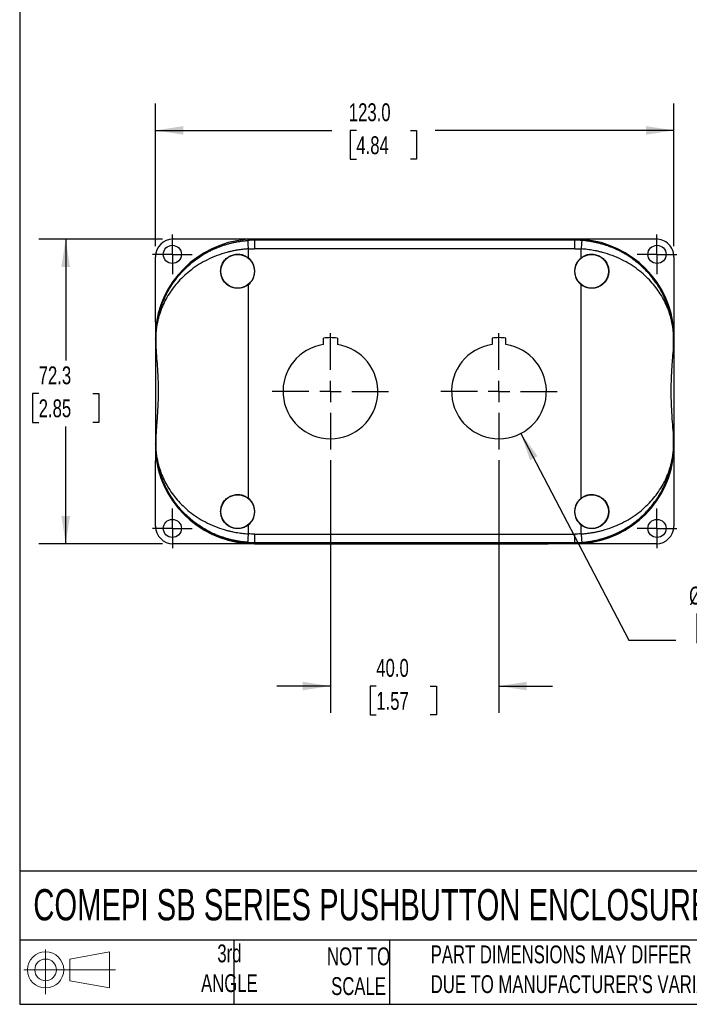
# Model space of a CAD drawing. Header units: millimetres. Extents: x 13 to 546, y 13 to 419.
# Tile 1 of 5: x 13 to 172, y 13 to 246. Entities that reach past the tile are written whole.
import ezdxf

# ---------------------------------------------------------------- set-up
doc = ezdxf.new("R2010")
doc.units = ezdxf.units.MM
doc.header["$LTSCALE"] = 2
doc.linetypes.add('SLD-Center', pattern=[19.05, 15.24, -1.27, 1.27, -1.27])
doc.linetypes.add('SLD-Solid', pattern=[0])
doc.layers.add('CENTER', color=40, linetype='SLD-Center')
doc.layers.add('SLD-DEFPOINTS', color=7, linetype='Continuous')
doc.layers.add('DIMENSIONS', color=140, linetype='SLD-Solid', lineweight=25)
doc.layers.add('TEXT', color=140, linetype='SLD-Solid', lineweight=25)
doc.styles.add('SLDTEXTSTYLE0', font='TXT', dxfattribs={"width": 0.7})
doc.dimstyles.new('SLDDIMSTYLE0', dxfattribs={"dimtxt": 4.316016, "dimasz": 6.604, "dimexe": 0, "dimexo": 0.0625, "dimgap": 1.079004, "dimtad": 0, "dimtih": 1, "dimtoh": 1, "dimrnd": 1e-09, "dimzin": 12, "dimdsep": 46, "dimtxsty": 'SLDTEXTSTYLE0', "dimsah": 1, "dimcen": 0.09, "dimadec": 0, "dimazin": 3, "dimtfac": 1, "dimtofl": 0, "dimtmove": 0, "dimatfit": 3, "dimfxl": 0, "dimfrac": 2, "dimtolj": 1, "dimtzin": 12, "dimarcsym": 0})
doc.dimstyles.new('SLDDIMSTYLE1', dxfattribs={"dimtxt": 4.316016, "dimasz": 6.604, "dimexe": 0, "dimexo": 0.0625, "dimgap": 1.079004, "dimtad": 0, "dimtih": 1, "dimtoh": 1, "dimrnd": 1e-09, "dimzin": 4, "dimdsep": 46, "dimtxsty": 'SLDTEXTSTYLE0', "dimsah": 1, "dimcen": 0.09, "dimadec": 0, "dimazin": 1, "dimtfac": 1, "dimtofl": 0, "dimtmove": 0, "dimatfit": 3, "dimfxl": 0, "dimfrac": 2, "dimtolj": 1, "dimtzin": 12, "dimarcsym": 0})
doc.dimstyles.new('SLDDIMSTYLE2', dxfattribs={"dimtxt": 4.316016, "dimasz": 6.604, "dimexe": 0, "dimexo": 0.0625, "dimgap": 1.079004, "dimtad": 0, "dimtih": 1, "dimtoh": 1, "dimrnd": 1e-09, "dimzin": 4, "dimdsep": 46, "dimtxsty": 'SLDTEXTSTYLE0', "dimsah": 1, "dimcen": 0.09, "dimadec": 0, "dimazin": 1, "dimtfac": 1, "dimtmove": 0, "dimatfit": 0, "dimfxl": 0, "dimfrac": 2, "dimtolj": 1, "dimtzin": 12, "dimarcsym": 0})
doc.dimstyles.new('SLDDIMSTYLE3', dxfattribs={"dimtxt": 4.316016, "dimasz": 6.604, "dimexe": 0, "dimexo": 0.0625, "dimgap": 1.079004, "dimtad": 0, "dimtih": 1, "dimtoh": 1, "dimrnd": 1e-09, "dimzin": 12, "dimdsep": 46, "dimtxsty": 'SLDTEXTSTYLE0', "dimsah": 1, "dimcen": 0, "dimadec": 0, "dimazin": 3, "dimtfac": 1, "dimtofl": 0, "dimtmove": 0, "dimatfit": 3, "dimfxl": 0, "dimfrac": 2, "dimtolj": 1, "dimtzin": 12, "dimarcsym": 0})

# ---------------------------------------------------------------- blocks, each defined once
blk = doc.blocks.new('Block11')
at = {"color": 7, "linetype": 'SLD-Solid', "lineweight": 18}
for p, q in [((5.18, 10.62), (5.18, 0)), ((10.96, 8.33), (20.35, 10.06)), ((20.35, 10.06), (20.35, 1.46)), ((10.96, 3.19), (10.96, 8.33)), ((0, 5.76), (21.75, 5.76)), ((10.96, 3.19), (20.35, 1.46))]:
    blk.add_line(p, q, dxfattribs=at)
for radius in [4.3, 2.57]:
    blk.add_circle((5.18, 5.76), radius, dxfattribs=at)
blk = doc.blocks.new('Block12')
at = {"layer": 'SLD-DEFPOINTS'}
blk.add_blockref('Block11', (0, 0), dxfattribs=at)
blk = doc.blocks.new('_D')
at = {"layer": 'DIMENSIONS'}
for p, q in [((46.59, 194.21), (17.27, 194.21)), ((23.62, 194.21), (23.62, 165.4)), ((17.21, 157.57), (15.76, 157.57)), ((15.76, 157.57), (15.76, 150.71)), ((30.03, 157.57), (31.48, 157.57)), ((31.48, 157.57), (31.48, 150.71)), ((15.76, 150.71), (17.21, 150.71)), ((23.62, 121.92), (23.62, 149.74)), ((31.48, 150.71), (30.03, 150.71)), ((46.59, 121.92), (17.27, 121.92))]:
    blk.add_line(p, q, dxfattribs=at)
for points in [[(23.62, 194.21), (22.6, 187.61), (24.64, 187.61)], [(23.62, 121.92), (24.64, 128.52), (22.6, 128.52)]]:
    blk.add_solid(points, dxfattribs=at)
at = {"layer": 'DIMENSIONS', "char_height": 4.233, "attachment_point": 1, "style": 'SLDTEXTSTYLE0'}
for s, insert in [('72.3', (17.21, 163.99)), ('2.85', (17.21, 156.17))]:
    blk.add_mtext(s, dxfattribs=dict(at, insert=insert))
blk = doc.blocks.new('_D_1')
at = {"layer": 'DIMENSIONS'}
for p, q in [((44.93, 192.55), (44.93, 226.32)), ((167.93, 192.55), (167.93, 226.32)), ((44.93, 219.97), (86.75, 219.97)), ((92.59, 219.97), (91.14, 219.97)), ((91.14, 219.97), (91.14, 213.11)), ((105.42, 219.97), (106.87, 219.97)), ((106.87, 219.97), (106.87, 213.11)), ((167.93, 219.97), (111.27, 219.97)), ((91.14, 213.11), (92.59, 213.11)), ((106.87, 213.11), (105.42, 213.11))]:
    blk.add_line(p, q, dxfattribs=at)
for points in [[(44.93, 219.97), (51.54, 218.95), (51.54, 220.99)], [(167.93, 219.97), (161.33, 220.99), (161.33, 218.95)]]:
    blk.add_solid(points, dxfattribs=at)
at = {"layer": 'DIMENSIONS', "char_height": 4.233, "attachment_point": 1, "style": 'SLDTEXTSTYLE0'}
for s, insert in [('123.0', (90.8, 226.39)), ('4.84', (92.59, 218.57))]:
    blk.add_mtext(s, dxfattribs=dict(at, insert=insert))
blk = doc.blocks.new('_D_2')
at = {"layer": 'DIMENSIONS'}
for p, q in [((86.43, 141.74), (86.43, 81.83)), ((126.43, 141.74), (126.43, 81.83)), ((86.43, 88.18), (73.73, 88.18)), ((97.32, 88.18), (95.87, 88.18)), ((95.87, 88.18), (95.87, 81.32)), ((110.14, 88.18), (111.59, 88.18)), ((111.59, 88.18), (111.59, 81.32)), ((126.43, 88.18), (139.13, 88.18)), ((95.87, 81.32), (97.32, 81.32)), ((111.59, 81.32), (110.14, 81.32))]:
    blk.add_line(p, q, dxfattribs=at)
for points in [[(86.43, 88.18), (79.83, 89.2), (79.83, 87.17)], [(126.43, 88.18), (133.04, 87.17), (133.04, 89.2)]]:
    blk.add_solid(points, dxfattribs=at)
at = {"layer": 'DIMENSIONS', "char_height": 4.233, "attachment_point": 1, "style": 'SLDTEXTSTYLE0'}
for s, insert in [('40.0', (97.32, 94.61)), ('1.57', (97.32, 86.78))]:
    blk.add_mtext(s, dxfattribs=dict(at, insert=insert))
blk = doc.blocks.new('_D_3')
at = {"layer": 'DIMENSIONS'}
for p, q in [((131.64, 148.1), (157.26, 99.07)), ((174.81, 105.33), (173.36, 105.33)), ((173.36, 105.33), (173.36, 98.47)), ((187.63, 105.33), (189.08, 105.33)), ((189.08, 105.33), (189.08, 98.47)), ((157.26, 99.07), (168.37, 99.07)), ((173.36, 98.47), (174.81, 98.47)), ((189.08, 98.47), (187.63, 98.47))]:
    blk.add_line(p, q, dxfattribs=at)
blk.add_solid([(131.64, 148.1), (133.8, 141.77), (135.6, 142.71)], dxfattribs=at)
at = {"layer": 'DIMENSIONS', "char_height": 4.233, "attachment_point": 1, "style": 'SLDTEXTSTYLE0'}
for s, insert in [('%%c', (171.55, 111.76)), ('22.5', (178.07, 111.76)), ('0.89', (174.81, 103.93)), ('X2', (177.49, 96.1))]:
    blk.add_mtext(s, dxfattribs=dict(at, insert=insert))
blk = doc.blocks.new('SW_CENTERMARKSYMBOL_0')
at = {"layer": 'CENTER', "color": 0}
for p, q in [((0, 2.54), (0, 4.69)), ((0, 0), (0, 2.54)), ((-2.54, 0), (-4.69, 0)), ((0, 0), (-2.54, 0)), ((0, 0), (0, -2.54)), ((0, 0), (2.54, 0)), ((2.54, 0), (4.69, 0)), ((0, -2.54), (0, -4.69))]:
    blk.add_line(p, q, dxfattribs=at)
blk = doc.blocks.new('SW_CENTERMARKSYMBOL_1')
at = {"layer": 'CENTER', "color": 0}
for p, q in [((0, 2.54), (0, 4.69)), ((0, 0), (0, 2.54)), ((-2.54, 0), (-4.69, 0)), ((0, 0), (-2.54, 0)), ((0, 0), (0, -2.54)), ((0, 0), (2.54, 0)), ((2.54, 0), (4.69, 0)), ((0, -2.54), (0, -4.69))]:
    blk.add_line(p, q, dxfattribs=at)
blk = doc.blocks.new('SW_CENTERMARKSYMBOL_2')
at = {"layer": 'CENTER', "color": 0}
for p, q in [((0, 2.54), (0, 4.69)), ((0, 0), (0, 2.54)), ((-2.54, 0), (-4.69, 0)), ((0, 0), (-2.54, 0)), ((0, 0), (0, -2.54)), ((0, 0), (2.54, 0)), ((2.54, 0), (4.69, 0)), ((0, -2.54), (0, -4.69))]:
    blk.add_line(p, q, dxfattribs=at)
blk = doc.blocks.new('SW_CENTERMARKSYMBOL_3')
at = {"layer": 'CENTER', "color": 0}
for p, q in [((0, 2.54), (0, 4.69)), ((0, 0), (0, 2.54)), ((-2.54, 0), (-4.69, 0)), ((0, 0), (-2.54, 0)), ((0, 0), (0, -2.54)), ((0, 0), (2.54, 0)), ((2.54, 0), (4.69, 0)), ((0, -2.54), (0, -4.69))]:
    blk.add_line(p, q, dxfattribs=at)
blk = doc.blocks.new('SW_CENTERMARKSYMBOL_4')
at = {"layer": 'CENTER', "color": 0}
for p, q in [((0, 5.08), (0, 13.79)), ((0, 0), (0, 2.54)), ((-5.08, 0), (-13.79, 0)), ((0, 0), (-2.54, 0)), ((0, 0), (0, -2.54)), ((0, 0), (2.54, 0)), ((5.08, 0), (13.79, 0)), ((0, -5.08), (0, -13.79))]:
    blk.add_line(p, q, dxfattribs=at)
blk = doc.blocks.new('SW_CENTERMARKSYMBOL_5')
at = {"layer": 'CENTER', "color": 0}
for p, q in [((0, 5.08), (0, 13.79)), ((0, 0), (0, 2.54)), ((-5.08, 0), (-13.79, 0)), ((0, 0), (-2.54, 0)), ((0, 0), (0, -2.54)), ((0, 0), (2.54, 0)), ((5.08, 0), (13.79, 0)), ((0, -5.08), (0, -13.79))]:
    blk.add_line(p, q, dxfattribs=at)

msp = doc.modelspace()

# ---------------------------------------------------------------- linework, layer by layer
for p, q in [((49.133, 194.213), (75.433, 194.213)), ((74.78, 194.185), (68.433, 194.185)), ((68.433, 194.065), (68.433, 193.915)), ((68.433, 193.915), (68.433, 191.915)), ((144.433, 193.915), (68.433, 193.915)), ((74.78, 194.065), (74.78, 194.185)), ((75.148, 194.063), (75.148, 194.185)), ((75.433, 194.213), (75.433, 194.21)), ((75.433, 194.21), (137.433, 194.21)), ((117.299, 194.185), (95.567, 194.185)), ((95.797, 193.979), (117.069, 193.979)), ((117.069, 193.979), (95.797, 193.979)), ((137.433, 194.213), (163.733, 194.213)), ((137.433, 194.21), (137.433, 194.213)), ((137.718, 194.063), (137.718, 194.185)), ((138.086, 194.065), (138.086, 194.185)), ((138.086, 194.185), (144.433, 194.185)), ((144.433, 193.915), (144.433, 194.065)), ((144.433, 191.915), (144.433, 193.915)), ((66.933, 191.862), (66.933, 189.752)), ((144.433, 191.915), (68.433, 191.915)), ((145.933, 189.752), (145.933, 191.862)), ((44.933, 174.505), (44.933, 190.013)), ((167.933, 190.013), (167.933, 174.505)), ((66.933, 183.381), (66.933, 132.752)), ((145.933, 132.752), (145.933, 183.381)), ((44.933, 174.505), (44.933, 141.628)), ((44.933, 174.505), (45.269, 174.505)), ((167.597, 174.505), (167.933, 174.505)), ((167.933, 174.505), (167.933, 141.628)), ((44.976, 170.566), (44.969, 170.566)), ((44.98, 170.566), (44.976, 170.566)), ((44.976, 170.566), (44.976, 169.236)), ((44.98, 170.566), (44.98, 169.084)), ((84.783, 169.195), (84.783, 170.709)), ((88.083, 170.709), (88.083, 169.195)), ((124.783, 170.709), (124.783, 169.195)), ((128.083, 169.195), (128.083, 170.709)), ((167.886, 169.084), (167.886, 170.566)), ((167.89, 170.566), (167.886, 170.566)), ((167.89, 170.566), (167.897, 170.566)), ((167.89, 169.236), (167.89, 170.566)), ((44.976, 145.566), (44.969, 145.566)), ((44.976, 145.566), (44.976, 146.896)), ((44.976, 145.566), (44.98, 145.566)), ((44.98, 147.048), (44.98, 145.566)), ((167.886, 145.566), (167.886, 147.048)), ((167.886, 145.566), (167.89, 145.566)), ((167.89, 145.566), (167.89, 146.896)), ((167.897, 145.566), (167.89, 145.566)), ((44.933, 141.628), (45.269, 141.628)), ((44.933, 126.119), (44.933, 141.628)), ((167.597, 141.628), (167.933, 141.628)), ((167.933, 141.628), (167.933, 126.119)), ((66.933, 126.381), (66.933, 124.27)), ((145.933, 124.27), (145.933, 126.381)), ((68.433, 124.217), (144.433, 124.217)), ((68.433, 124.217), (68.433, 122.218)), ((144.433, 122.218), (144.433, 124.217)), ((75.433, 121.919), (49.133, 121.919)), ((68.433, 122.218), (144.433, 122.218)), ((68.433, 122.218), (68.433, 122.066)), ((68.433, 122.066), (74.303, 122.066)), ((68.433, 121.947), (74.78, 121.947)), ((74.78, 121.947), (74.78, 122.067)), ((75.148, 121.947), (75.148, 122.07)), ((137.433, 121.922), (75.433, 121.922)), ((75.433, 121.922), (75.433, 121.919)), ((95.797, 122.153), (117.069, 122.153)), ((95.797, 121.947), (95.797, 122.153)), ((95.797, 121.947), (117.069, 121.947)), ((117.069, 121.947), (117.069, 122.153)), ((137.433, 121.919), (137.433, 121.922)), ((163.733, 121.919), (137.433, 121.919)), ((137.718, 121.947), (137.718, 122.07)), ((138.086, 121.947), (138.086, 122.067)), ((144.433, 121.947), (138.086, 121.947)), ((138.563, 122.066), (144.433, 122.066)), ((144.433, 122.066), (144.433, 122.218))]:
    msp.add_line(p, q)
for centre, radius in [((48.933, 190.566), 2.15), ((163.933, 190.566), 2.15), ((64.433, 186.566), 4), ((148.433, 186.566), 4), ((64.433, 129.566), 4), ((148.433, 129.566), 4), ((48.933, 125.566), 2.15), ((163.933, 125.566), 2.15)]:
    msp.add_circle(centre, radius)
for centre, radius, start, end in [((68.433, 170.566), 23.619, 90, 170.40127), ((68.433, 170.566), 23.349, 90, 94.02903), ((144.433, 170.566), 23.619, 9.59873, 90), ((144.433, 170.566), 23.349, 85.97097, 90), ((64.433, 186.566), 4.049, 308.12415, 51.87585), ((148.433, 186.566), 4.049, 128.12415, 231.87585), ((86.433, 158.066), 12.75, 82.5644, 97.4356), ((126.433, 158.066), 12.75, 82.5644, 97.4356), ((86.433, 158.066), 11.25, 98.4338, 81.5662), ((126.433, 158.066), 11.25, 98.4338, 81.5662), ((68.433, 145.566), 23.619, 189.59873, 270), ((68.433, 145.566), 23.5, 191.6872, 270), ((144.433, 145.566), 23.619, 270, 350.40127), ((144.433, 145.566), 23.5, 270, 348.3128), ((64.433, 129.566), 4.049, 308.12415, 51.87585), ((148.433, 129.566), 4.049, 128.12415, 231.87585), ((68.433, 145.566), 23.349, 265.97097, 270), ((144.433, 145.566), 23.349, 270, 274.02903)]:
    msp.add_arc(centre, radius, start, end)
for centre, major_axis, ratio, start_param, end_param in [((49.133, 190.013), (0, 4.2), 0.9999831, 0, 1.5707963), ((74.303, 194.061), (0.9, 0), 0.0058178, 0.3522155, 1.0123797), ((95.797, 194.107), (22, 0), 0.0058178, 3.4938082, 4.712389), ((117.069, 194.107), (22, 0), 0.0058178, 4.712389, 5.9309698), ((138.563, 194.061), (0.9, 0), 0.0058178, 2.1292129, 2.7893771), ((163.733, 190.013), (0, -4.2), 0.9999831, 1.5707963, 3.1415927), ((44.893, 158.066), (0, 18), 0.0058178, 5.381819, 5.4800365), ((167.973, 158.066), (0, 18), 0.0058178, 0.8031488, 0.9013663), ((44.893, 158.066), (0, 18), 0.0058178, 3.9447415, 4.0429589), ((167.973, 158.066), (0, 18), 0.0058178, 2.2402264, 2.3384438), ((49.133, 126.119), (0, -4.2), 0.9999831, 4.712389, 6.2831853), ((163.733, 126.119), (0, 4.2), 0.9999831, 3.1415927, 4.712389), ((74.303, 122.071), (0.9, 0), 0.0058178, 4.712389, 5.9309698), ((95.797, 122.025), (22, 0), 0.0058178, 1.5707963, 2.7893771), ((117.069, 122.025), (22, 0), 0.0058178, 0.3522155, 1.5707963), ((138.563, 122.071), (0.9, 0), 0.0058178, 3.4938082, 4.712389)]:
    msp.add_ellipse(centre, major_axis=major_axis, ratio=ratio, start_param=start_param, end_param=end_param)
for points, knots in [([(44.976, 170.566), (44.976, 170.605), (44.976, 170.684), (44.977, 170.805), (44.979, 170.931), (44.981, 171.06), (44.985, 171.193), (44.989, 171.331), (44.994, 171.473), (45.001, 171.618), (45.014, 171.882), (45.041, 172.281), (45.087, 172.803), (45.151, 173.379), (45.24, 174.024), (45.397, 174.953), (45.63, 176.024), (45.925, 177.1), (46.172, 177.874), (46.473, 178.731), (46.87, 179.731), (47.423, 180.918), (48.143, 182.271), (49.079, 183.766), (50.364, 185.467), (51.836, 187.086), (53.515, 188.605), (55.292, 189.928), (56.796, 190.843), (57.951, 191.447), (58.725, 191.816), (59.508, 192.154), (60.299, 192.463), (61.098, 192.742), (61.903, 192.991), (62.712, 193.21), (63.525, 193.399), (64.34, 193.559), (65.157, 193.689), (65.974, 193.791), (66.52, 193.835), (66.792, 193.857)], [0, 0, 0, 0, 0.0028726, 0.0058693, 0.009008, 0.0123043, 0.0157716, 0.0194214, 0.0232636, 0.0273067, 0.0315581, 0.045677, 0.0625822, 0.0794067, 0.0999653, 0.1242611, 0.1695664, 0.2051947, 0.2311491, 0.2474321, 0.2919998, 0.3331087, 0.3707661, 0.4348954, 0.4948309, 0.5622479, 0.6263283, 0.6872386, 0.7451726, 0.7678375, 0.7901781, 0.812212, 0.8339577, 0.8554345, 0.8766623, 0.8976617, 0.918454, 0.9390611, 0.9595057, 0.9798108, 1, 1, 1, 1]), ([(66.792, 193.857), (66.793, 193.854), (66.808, 193.643), (66.86, 192.895), (66.896, 192.389), (66.933, 191.862)], [0, 0, 0, 0, 0.5, 0.5, 1, 1, 1, 1]), ([(75.148, 194.185), (75.113, 194.185), (75.064, 194.185), (74.938, 194.185), (74.864, 194.185), (74.78, 194.185)], [0, 0, 0, 0, 0.5, 0.5, 1, 1, 1, 1]), ([(95.567, 194.185), (94.457, 194.185), (93.355, 194.185), (91.165, 194.185), (90.087, 194.185), (88.506, 194.185), (87.984, 194.185), (86.959, 194.185), (86.455, 194.185), (85.465, 194.185), (84.977, 194.185), (84.026, 194.185), (83.563, 194.185), (82.206, 194.185), (81.348, 194.185), (79.752, 194.185), (79.01, 194.185), (77.664, 194.185), (77.055, 194.185), (75.989, 194.185), (75.531, 194.185), (75.148, 194.185)], [0, 0, 0, 0, 0.125, 0.125, 0.25, 0.25, 0.3125, 0.3125, 0.375, 0.375, 0.4375, 0.4375, 0.5, 0.5, 0.625, 0.625, 0.75, 0.75, 0.875, 0.875, 1, 1, 1, 1]), ([(95.567, 194.185), (95.593, 194.138), (95.623, 194.093), (95.695, 194.014), (95.743, 193.979), (95.797, 193.979)], [0, 0, 0, 0, 0.5, 0.5, 1, 1, 1, 1]), ([(117.069, 193.979), (117.123, 193.979), (117.171, 194.014), (117.243, 194.093), (117.273, 194.138), (117.299, 194.185)], [0, 0, 0, 0, 0.5, 0.5, 1, 1, 1, 1]), ([(137.718, 194.185), (137.335, 194.185), (136.876, 194.185), (135.807, 194.185), (135.2, 194.185), (134.188, 194.185), (133.834, 194.185), (133.095, 194.185), (132.711, 194.185), (131.913, 194.185), (131.498, 194.185), (130.643, 194.185), (130.203, 194.185), (128.847, 194.185), (127.891, 194.185), (125.911, 194.185), (124.88, 194.185), (122.774, 194.185), (121.691, 194.185), (119.51, 194.185), (118.409, 194.185), (117.299, 194.185)], [0, 0, 0, 0, 0.125, 0.125, 0.25, 0.25, 0.3125, 0.3125, 0.375, 0.375, 0.4375, 0.4375, 0.5, 0.5, 0.625, 0.625, 0.75, 0.75, 0.875, 0.875, 1, 1, 1, 1]), ([(138.086, 194.185), (138.002, 194.185), (137.927, 194.185), (137.801, 194.185), (137.753, 194.185), (137.718, 194.185)], [0, 0, 0, 0, 0.5, 0.5, 1, 1, 1, 1]), ([(146.074, 193.857), (146.073, 193.855), (146.047, 193.487), (145.975, 192.457), (145.933, 191.862)], [0, 0, 0, 0, 0.4285714, 1, 1, 1, 1]), ([(167.89, 170.566), (167.89, 170.605), (167.89, 170.682), (167.889, 170.797), (167.888, 170.91), (167.886, 171.022), (167.883, 171.132), (167.88, 171.24), (167.876, 171.346), (167.872, 171.45), (167.868, 171.552), (167.863, 171.652), (167.858, 171.75), (167.853, 171.848), (167.847, 171.944), (167.841, 172.039), (167.834, 172.133), (167.828, 172.227), (167.82, 172.319), (167.813, 172.411), (167.805, 172.503), (167.797, 172.593), (167.789, 172.684), (167.78, 172.773), (167.771, 172.863), (167.762, 172.951), (167.752, 173.04), (167.742, 173.128), (167.732, 173.216), (167.721, 173.304), (167.71, 173.392), (167.699, 173.479), (167.688, 173.566), (167.676, 173.653), (167.664, 173.74), (167.651, 173.826), (167.639, 173.912), (167.626, 173.999), (167.612, 174.085), (167.599, 174.17), (167.585, 174.256), (167.57, 174.342), (167.556, 174.427), (167.541, 174.512), (167.526, 174.597), (167.51, 174.682), (167.494, 174.767), (167.478, 174.852), (167.462, 174.936), (167.445, 175.021), (167.428, 175.105), (167.411, 175.19), (167.393, 175.274), (167.375, 175.359), (167.357, 175.443), (167.339, 175.527), (167.32, 175.611), (167.301, 175.695), (167.281, 175.779), (167.262, 175.863), (167.242, 175.947), (167.221, 176.031), (167.201, 176.114), (167.18, 176.198), (167.159, 176.282), (167.137, 176.365), (167.115, 176.449), (167.093, 176.532), (167.071, 176.615), (167.048, 176.699), (167.025, 176.782), (167.001, 176.865), (166.978, 176.948), (166.954, 177.031), (166.929, 177.114), (166.905, 177.197), (166.88, 177.28), (166.855, 177.362), (166.829, 177.445), (166.803, 177.528), (166.777, 177.61), (166.751, 177.693), (166.724, 177.775), (166.697, 177.857), (166.669, 177.94), (166.642, 178.022), (166.613, 178.104), (166.585, 178.186), (166.556, 178.268), (166.527, 178.35), (166.498, 178.432), (166.468, 178.513), (166.438, 178.595), (166.408, 178.676), (166.378, 178.758), (166.347, 178.839), (166.315, 178.921), (166.284, 179.002), (166.252, 179.083), (166.22, 179.164), (166.187, 179.245), (166.154, 179.326), (166.121, 179.407), (166.088, 179.488), (166.054, 179.568), (166.02, 179.649), (165.985, 179.73), (165.95, 179.81), (165.915, 179.89), (165.88, 179.971), (165.844, 180.051), (165.808, 180.131), (165.771, 180.211), (165.735, 180.291), (165.697, 180.371), (165.66, 180.45), (165.622, 180.53), (165.584, 180.61), (165.546, 180.689), (165.507, 180.769), (165.287, 181.215), (164.858, 182.022), (164.252, 183.021), (163.494, 184.151), (162.54, 185.412), (161.151, 186.96), (159.788, 188.222), (158.554, 189.2), (157.598, 189.882), (156.641, 190.495), (155.781, 190.991), (155.018, 191.392), (154.347, 191.719), (153.659, 192.027), (152.956, 192.315), (152.237, 192.582), (151.503, 192.828), (150.756, 193.05), (149.996, 193.248), (149.226, 193.422), (148.448, 193.571), (147.661, 193.694), (146.87, 193.793), (146.339, 193.836), (146.074, 193.857)], [0, 0, 0, 0, 0.0028574, 0.0057044, 0.0085483, 0.0113923, 0.0142356, 0.0170742, 0.0199021, 0.0227188, 0.0255278, 0.0283315, 0.0311313, 0.0339277, 0.0367204, 0.0395091, 0.0422942, 0.0450763, 0.0478559, 0.0506334, 0.0534091, 0.0561832, 0.0589561, 0.0617278, 0.0644985, 0.0672683, 0.0700373, 0.0728055, 0.0755729, 0.0783396, 0.0811056, 0.083871, 0.0866358, 0.0894001, 0.0921638, 0.0949272, 0.0976901, 0.1004526, 0.1032148, 0.1059767, 0.1087383, 0.1114996, 0.1142607, 0.1170216, 0.1197823, 0.1225428, 0.1253033, 0.1280636, 0.1308238, 0.1335839, 0.136344, 0.139104, 0.141864, 0.144624, 0.147384, 0.150144, 0.152904, 0.1556639, 0.1584239, 0.1611838, 0.1639438, 0.1667037, 0.1694637, 0.1722236, 0.1749835, 0.1777434, 0.1805033, 0.1832632, 0.1860231, 0.1887829, 0.1915428, 0.1943027, 0.1970626, 0.1998224, 0.2025823, 0.2053422, 0.2081021, 0.210862, 0.2136219, 0.2163818, 0.2191417, 0.2219017, 0.2246616, 0.2274216, 0.2301817, 0.2329417, 0.2357018, 0.2384619, 0.2412221, 0.2439823, 0.2467426, 0.2495029, 0.2522632, 0.2550237, 0.2577842, 0.2605447, 0.2633054, 0.2660661, 0.2688269, 0.2715878, 0.2743488, 0.2771099, 0.2798711, 0.2826325, 0.2853939, 0.2881555, 0.2909172, 0.2936791, 0.2964411, 0.2992032, 0.3019656, 0.3047281, 0.3074907, 0.3102536, 0.3130166, 0.3157799, 0.3185433, 0.321307, 0.3240709, 0.326835, 0.3295994, 0.3707641, 0.4120206, 0.4371288, 0.4948213, 0.5539165, 0.6195126, 0.6531841, 0.6853399, 0.7160074, 0.745186, 0.7646656, 0.7841719, 0.8036997, 0.8232467, 0.8428138, 0.8624055, 0.8820227, 0.9016594, 0.9213101, 0.9409708, 0.9606392, 0.980315, 1, 1, 1, 1]), ([(66.933, 191.862), (66.791, 191.852), (66.507, 191.833), (66.08, 191.794), (65.654, 191.749), (65.228, 191.697), (64.802, 191.638), (64.377, 191.571), (63.953, 191.498), (63.529, 191.417), (63.107, 191.329), (62.686, 191.234), (62.266, 191.132), (61.193, 190.852), (59.477, 190.295), (57.291, 189.339), (55.258, 188.209), (53.456, 186.971), (51.813, 185.599), (49.942, 183.72), (47.972, 181.133), (46.58, 178.405), (45.874, 176.371), (45.561, 175.232), (45.359, 174.344), (45.204, 173.482), (45.103, 172.725), (45.046, 172.138), (45.016, 171.73), (44.999, 171.406), (44.989, 171.164), (44.984, 170.948), (44.98, 170.755), (44.98, 170.628), (44.98, 170.566)], [0, 0, 0, 0, 0.0105574, 0.0211356, 0.0317374, 0.0423659, 0.0530237, 0.0637138, 0.0744389, 0.0852019, 0.0960053, 0.1068521, 0.1177448, 0.1286861, 0.1910149, 0.2562742, 0.3178374, 0.3823333, 0.442951, 0.5074344, 0.6256929, 0.7552872, 0.8169251, 0.8488458, 0.8784955, 0.9122223, 0.9398636, 0.956453, 0.970288, 0.9783059, 0.9852912, 0.9905822, 0.995453, 1, 1, 1, 1]), ([(167.886, 170.566), (167.886, 170.596), (167.886, 170.658), (167.885, 170.751), (167.884, 170.846), (167.882, 170.943), (167.88, 171.042), (167.875, 171.195), (167.867, 171.406), (167.85, 171.73), (167.82, 172.138), (167.772, 172.625), (167.705, 173.161), (167.615, 173.751), (167.485, 174.442), (167.305, 175.232), (166.992, 176.371), (166.286, 178.405), (164.894, 181.133), (162.924, 183.72), (161.053, 185.599), (159.41, 186.97), (157.608, 188.209), (155.575, 189.339), (153.389, 190.295), (151.577, 190.883), (150.303, 191.207), (149.58, 191.37), (148.854, 191.511), (148.126, 191.631), (147.396, 191.73), (146.665, 191.809), (146.177, 191.845), (145.933, 191.862)], [0, 0, 0, 0, 0.00224162, 0.00455037, 0.00694035, 0.00942429, 0.01201352, 0.01471806, 0.0217022, 0.02972142, 0.04355575, 0.06014582, 0.07789713, 0.0983518, 0.12151727, 0.1511616, 0.18308867, 0.24472664, 0.37432922, 0.49257274, 0.55705268, 0.61767138, 0.68216586, 0.74373157, 0.80899194, 0.87132098, 0.89004548, 0.90863309, 0.92709733, 0.94545199, 0.96371112, 0.98188897, 1, 1, 1, 1]), ([(66.933, 183.381), (66.631, 183.144), (66.304, 182.955), (65.775, 182.741), (65.592, 182.682), (65.224, 182.591), (65.039, 182.558), (64.663, 182.52), (64.472, 182.513), (64.094, 182.528), (63.907, 182.548), (63.355, 182.647), (62.991, 182.766), (62.489, 183.012), (62.328, 183.105), (62.018, 183.314), (61.869, 183.431), (61.452, 183.806), (61.211, 184.091), (60.808, 184.733), (60.655, 185.075), (60.497, 185.621), (60.456, 185.809), (60.403, 186.185), (60.39, 186.373), (60.389, 186.752), (60.402, 186.943), (60.456, 187.321), (60.495, 187.506), (60.652, 188.049), (60.809, 188.401), (61.108, 188.877), (61.218, 189.028), (61.459, 189.315), (61.591, 189.452), (62.008, 189.826), (62.318, 190.036), (62.993, 190.368), (63.348, 190.484), (63.904, 190.584), (64.094, 190.605), (64.47, 190.619), (64.658, 190.613), (65.033, 190.575), (65.221, 190.542), (65.591, 190.451), (65.771, 190.393), (66.297, 190.181), (66.631, 189.989), (66.933, 189.752)], [0, 0, 0, 0, 0.0625, 0.0625, 0.09375, 0.09375, 0.125, 0.125, 0.15625, 0.15625, 0.1875, 0.1875, 0.25, 0.25, 0.28125, 0.28125, 0.3125, 0.3125, 0.375, 0.375, 0.4375, 0.4375, 0.46875, 0.46875, 0.5, 0.5, 0.53125, 0.53125, 0.5625, 0.5625, 0.625, 0.625, 0.65625, 0.65625, 0.6875, 0.6875, 0.75, 0.75, 0.8125, 0.8125, 0.84375, 0.84375, 0.875, 0.875, 0.90625, 0.90625, 0.9375, 0.9375, 1, 1, 1, 1]), ([(145.933, 189.752), (146.235, 189.989), (146.562, 190.178), (147.091, 190.391), (147.274, 190.451), (147.642, 190.542), (147.827, 190.574), (148.203, 190.613), (148.394, 190.619), (148.772, 190.605), (148.959, 190.585), (149.511, 190.486), (149.875, 190.366), (150.377, 190.121), (150.538, 190.027), (150.848, 189.818), (150.997, 189.702), (151.414, 189.327), (151.655, 189.042), (152.058, 188.399), (152.211, 188.057), (152.369, 187.511), (152.41, 187.323), (152.463, 186.948), (152.476, 186.759), (152.477, 186.381), (152.464, 186.189), (152.41, 185.812), (152.371, 185.627), (152.214, 185.083), (152.057, 184.732), (151.758, 184.256), (151.648, 184.105), (151.407, 183.817), (151.275, 183.681), (150.858, 183.306), (150.548, 183.096), (149.873, 182.765), (149.518, 182.648), (148.962, 182.548), (148.772, 182.528), (148.396, 182.513), (148.208, 182.519), (147.833, 182.557), (147.645, 182.59), (147.275, 182.681), (147.095, 182.74), (146.569, 182.951), (146.235, 183.144), (145.933, 183.381)], [0, 0, 0, 0, 0.0625, 0.0625, 0.09375, 0.09375, 0.125, 0.125, 0.15625, 0.15625, 0.1875, 0.1875, 0.25, 0.25, 0.28125, 0.28125, 0.3125, 0.3125, 0.375, 0.375, 0.4375, 0.4375, 0.46875, 0.46875, 0.5, 0.5, 0.53125, 0.53125, 0.5625, 0.5625, 0.625, 0.625, 0.65625, 0.65625, 0.6875, 0.6875, 0.75, 0.75, 0.8125, 0.8125, 0.84375, 0.84375, 0.875, 0.875, 0.90625, 0.90625, 0.9375, 0.9375, 1, 1, 1, 1]), ([(45.269, 174.505), (45.194, 174.03), (45.118, 173.463), (45.003, 172.151), (44.964, 171.406), (44.969, 170.566)], [0, 0, 0, 0, 0.5, 0.5, 1, 1, 1, 1]), ([(45.377, 175.112), (45.372, 175.083), (45.345, 174.952), (45.309, 174.749), (45.281, 174.583), (45.271, 174.521), (45.269, 174.505)], [0, 0, 0, 0, 0.1087401, 0.4882083, 0.8628447, 1, 1, 1, 1]), ([(167.489, 175.112), (167.494, 175.083), (167.521, 174.952), (167.557, 174.749), (167.585, 174.583), (167.595, 174.521), (167.597, 174.505)], [0, 0, 0, 0, 0.1087401, 0.4882083, 0.8628447, 1, 1, 1, 1]), ([(167.897, 170.566), (167.902, 171.406), (167.863, 172.151), (167.748, 173.463), (167.672, 174.03), (167.597, 174.505)], [0, 0, 0, 0, 0.5, 0.5, 1, 1, 1, 1]), ([(44.98, 169.084), (45.02, 168.295), (45.08, 167.467), (45.21, 165.738), (45.28, 164.835), (45.375, 163.423), (45.405, 162.946), (45.457, 161.989), (45.48, 161.507), (45.536, 160.052), (45.556, 159.07), (45.556, 157.575), (45.551, 157.076), (45.532, 156.09), (45.517, 155.601), (45.461, 154.145), (45.407, 153.189), (45.313, 151.779), (45.279, 151.314), (45.212, 150.409), (45.178, 149.966), (45.08, 148.666), (45.02, 147.837), (44.98, 147.048)], [0, 0, 0, 0, 0.125, 0.125, 0.25, 0.25, 0.3125, 0.3125, 0.375, 0.375, 0.5, 0.5, 0.5625, 0.5625, 0.625, 0.625, 0.75, 0.75, 0.8125, 0.8125, 0.875, 0.875, 1, 1, 1, 1]), ([(167.886, 147.048), (167.846, 147.837), (167.786, 148.665), (167.656, 150.395), (167.586, 151.297), (167.491, 152.709), (167.461, 153.186), (167.409, 154.143), (167.386, 154.625), (167.33, 156.08), (167.31, 157.063), (167.31, 158.557), (167.315, 159.056), (167.334, 160.042), (167.349, 160.531), (167.405, 161.987), (167.459, 162.943), (167.553, 164.354), (167.587, 164.818), (167.654, 165.724), (167.688, 166.167), (167.786, 167.467), (167.846, 168.295), (167.886, 169.084)], [0, 0, 0, 0, 0.125, 0.125, 0.25, 0.25, 0.3125, 0.3125, 0.375, 0.375, 0.5, 0.5, 0.5625, 0.5625, 0.625, 0.625, 0.75, 0.75, 0.8125, 0.8125, 0.875, 0.875, 1, 1, 1, 1]), ([(44.969, 145.566), (44.964, 144.726), (45.003, 143.981), (45.118, 142.669), (45.194, 142.102), (45.269, 141.628)], [0, 0, 0, 0, 0.5, 0.5, 1, 1, 1, 1]), ([(66.792, 122.275), (66.652, 122.286), (66.37, 122.307), (65.948, 122.349), (65.525, 122.398), (65.103, 122.455), (64.681, 122.519), (64.259, 122.592), (63.837, 122.672), (63.417, 122.76), (62.997, 122.856), (62.578, 122.96), (62.161, 123.072), (61.744, 123.191), (61.329, 123.319), (60.916, 123.455), (60.504, 123.598), (60.094, 123.75), (59.686, 123.909), (59.281, 124.077), (58.584, 124.38), (57.606, 124.852), (56.376, 125.539), (55.174, 126.308), (53.71, 127.377), (52.037, 128.834), (50.008, 131.037), (47.968, 133.975), (46.723, 136.647), (46.063, 138.583), (45.756, 139.622), (45.51, 140.64), (45.357, 141.427), (45.262, 141.983), (45.191, 142.454), (45.125, 142.982), (45.073, 143.472), (45.035, 143.933), (45.009, 144.335), (44.994, 144.651), (44.985, 144.897), (44.98, 145.131), (44.976, 145.352), (44.976, 145.497), (44.976, 145.566)], [0, 0, 0, 0, 0.0104376, 0.0209004, 0.0313916, 0.0419145, 0.0524722, 0.063068, 0.0737051, 0.0843864, 0.0951151, 0.1058943, 0.1167268, 0.1276157, 0.1385639, 0.1495741, 0.1606493, 0.1717922, 0.1830054, 0.1942917, 0.2056536, 0.2419361, 0.2792975, 0.3178062, 0.3575247, 0.4288192, 0.5053566, 0.6189309, 0.7526467, 0.7816306, 0.8144096, 0.856579, 0.8822118, 0.8913012, 0.9107771, 0.9274693, 0.9413812, 0.9566297, 0.9694679, 0.9766804, 0.9832829, 0.9893245, 0.9948693, 1, 1, 1, 1]), ([(44.98, 145.566), (44.98, 145.536), (44.98, 145.475), (44.981, 145.382), (44.982, 145.287), (44.984, 145.189), (44.986, 145.09), (44.991, 144.937), (44.999, 144.726), (45.016, 144.402), (45.046, 143.995), (45.094, 143.507), (45.161, 142.969), (45.251, 142.379), (45.381, 141.688), (45.561, 140.9), (45.873, 139.763), (46.371, 138.334), (47.119, 136.683), (48.04, 135.05), (49.111, 133.495), (50.381, 131.967), (51.808, 130.538), (53.453, 129.166), (55.258, 127.924), (57.291, 126.792), (59.475, 125.838), (61.286, 125.251), (62.563, 124.926), (63.287, 124.764), (64.014, 124.622), (64.742, 124.502), (65.472, 124.403), (66.202, 124.323), (66.69, 124.288), (66.933, 124.27)], [0, 0, 0, 0, 0.002241, 0.0045495, 0.0069394, 0.0094236, 0.0120133, 0.0147185, 0.0217025, 0.0297158, 0.0435254, 0.0601239, 0.0779911, 0.0984359, 0.1214653, 0.1511223, 0.1829726, 0.2445653, 0.3082423, 0.3682554, 0.4321949, 0.4925195, 0.556774, 0.6175928, 0.6823184, 0.7438247, 0.8088617, 0.8712771, 0.8900498, 0.9086717, 0.9271563, 0.9455172, 0.9637686, 0.9819247, 1, 1, 1, 1]), ([(145.933, 124.27), (146.075, 124.28), (146.359, 124.3), (146.784, 124.338), (147.21, 124.383), (147.636, 124.435), (148.061, 124.495), (148.487, 124.561), (148.911, 124.635), (149.335, 124.716), (149.758, 124.804), (150.181, 124.899), (150.602, 125.002), (151.676, 125.282), (153.391, 125.838), (155.575, 126.792), (157.608, 127.924), (159.413, 129.166), (161.058, 130.538), (162.485, 131.967), (163.755, 133.495), (164.826, 135.05), (165.747, 136.683), (166.495, 138.334), (166.993, 139.763), (167.305, 140.9), (167.507, 141.787), (167.662, 142.649), (167.763, 143.407), (167.82, 143.995), (167.85, 144.402), (167.867, 144.726), (167.877, 144.968), (167.882, 145.184), (167.886, 145.378), (167.886, 145.505), (167.886, 145.566)], [0, 0, 0, 0, 0.0105357, 0.0210968, 0.0316862, 0.0423067, 0.0529613, 0.0636527, 0.0743837, 0.0851572, 0.0959759, 0.1068424, 0.1177594, 0.1287297, 0.1911441, 0.2561828, 0.3176878, 0.3824156, 0.4432334, 0.5074897, 0.567814, 0.6317542, 0.6917663, 0.7554436, 0.817036, 0.8488851, 0.8785438, 0.9121171, 0.9398841, 0.9564815, 0.9702926, 0.978305, 0.9852902, 0.9905825, 0.9954537, 1, 1, 1, 1]), ([(146.074, 122.275), (146.211, 122.286), (146.485, 122.306), (146.89, 122.346), (147.289, 122.392), (147.681, 122.444), (148.065, 122.502), (148.441, 122.564), (148.81, 122.631), (149.171, 122.703), (149.524, 122.779), (149.87, 122.858), (150.207, 122.941), (150.536, 123.028), (150.858, 123.116), (151.171, 123.208), (151.477, 123.301), (151.774, 123.397), (152.063, 123.494), (152.345, 123.593), (152.619, 123.693), (152.885, 123.794), (153.143, 123.896), (153.394, 123.998), (153.638, 124.1), (153.874, 124.203), (154.104, 124.305), (154.326, 124.407), (154.541, 124.508), (154.75, 124.609), (154.951, 124.709), (155.147, 124.808), (155.335, 124.906), (155.517, 125.003), (155.693, 125.098), (155.863, 125.192), (156.026, 125.284), (156.184, 125.374), (156.335, 125.463), (156.481, 125.549), (156.621, 125.634), (156.755, 125.716), (156.884, 125.796), (157.007, 125.874), (157.125, 125.949), (157.238, 126.022), (157.345, 126.093), (157.447, 126.16), (157.544, 126.225), (157.636, 126.288), (157.723, 126.347), (157.806, 126.404), (157.883, 126.458), (157.956, 126.509), (158.023, 126.557), (158.087, 126.602), (158.145, 126.645), (158.199, 126.684), (158.249, 126.72), (158.607, 126.982), (159.257, 127.485), (160.157, 128.257), (161.002, 129.059), (161.926, 130.025), (162.895, 131.169), (163.785, 132.389), (164.661, 133.756), (165.176, 134.697), (165.476, 135.306), (165.485, 135.325), (165.496, 135.346), (165.506, 135.368), (165.518, 135.391), (165.53, 135.416), (165.542, 135.442), (165.555, 135.469), (165.569, 135.497), (165.583, 135.527), (165.598, 135.558), (165.614, 135.591), (165.63, 135.624), (165.646, 135.659), (165.663, 135.696), (165.681, 135.734), (165.699, 135.773), (165.718, 135.813), (165.737, 135.855), (165.757, 135.898), (165.777, 135.942), (165.798, 135.988), (165.819, 136.035), (165.841, 136.083), (165.863, 136.133), (165.886, 136.184), (165.909, 136.237), (165.933, 136.29), (165.957, 136.345), (165.981, 136.402), (166.006, 136.46), (166.031, 136.519), (166.057, 136.579), (166.083, 136.641), (166.109, 136.705), (166.136, 136.769), (166.163, 136.835), (166.19, 136.902), (166.218, 136.971), (166.246, 137.041), (166.274, 137.113), (166.302, 137.186), (166.331, 137.26), (166.36, 137.335), (166.389, 137.412), (166.419, 137.491), (166.448, 137.571), (166.478, 137.652), (166.508, 137.734), (166.538, 137.818), (166.568, 137.904), (166.599, 137.991), (166.629, 138.079), (166.66, 138.168), (166.69, 138.259), (166.721, 138.352), (166.752, 138.446), (166.782, 138.541), (166.813, 138.638), (166.844, 138.736), (166.875, 138.836), (166.905, 138.937), (166.936, 139.04), (166.966, 139.144), (166.997, 139.249), (167.027, 139.356), (167.057, 139.465), (167.087, 139.575), (167.117, 139.686), (167.146, 139.799), (167.176, 139.914), (167.205, 140.029), (167.234, 140.147), (167.262, 140.266), (167.291, 140.386), (167.318, 140.508), (167.346, 140.632), (167.373, 140.757), (167.4, 140.884), (167.426, 141.012), (167.452, 141.141), (167.478, 141.273), (167.503, 141.406), (167.528, 141.54), (167.552, 141.677), (167.575, 141.815), (167.598, 141.955), (167.62, 142.097), (167.642, 142.24), (167.663, 142.386), (167.683, 142.533), (167.703, 142.683), (167.722, 142.834), (167.74, 142.988), (167.758, 143.144), (167.774, 143.302), (167.79, 143.463), (167.805, 143.627), (167.819, 143.795), (167.832, 143.966), (167.844, 144.142), (167.855, 144.322), (167.865, 144.508), (167.873, 144.702), (167.881, 144.904), (167.886, 145.117), (167.89, 145.338), (167.89, 145.49), (167.89, 145.566)], [0, 0, 0, 0, 0.0102075, 0.0202617, 0.0301628, 0.0399112, 0.0495069, 0.0589498, 0.0682397, 0.0773761, 0.0863589, 0.0951875, 0.1038614, 0.1123802, 0.1207435, 0.1289508, 0.1370017, 0.1448959, 0.1526331, 0.160214, 0.1676394, 0.1749102, 0.1820268, 0.1889898, 0.1957997, 0.2024567, 0.2089611, 0.2153131, 0.221513, 0.2275608, 0.2334567, 0.2392008, 0.2447931, 0.2502338, 0.2555229, 0.2606604, 0.2656464, 0.270481, 0.2751643, 0.2796962, 0.284077, 0.2883066, 0.2923851, 0.2963128, 0.3000898, 0.3037163, 0.3071926, 0.3105188, 0.313695, 0.3167213, 0.319598, 0.322325, 0.3249026, 0.3273308, 0.3296096, 0.3317392, 0.3337196, 0.335551, 0.3372332, 0.3387665, 0.3722211, 0.4056068, 0.4389111, 0.4721237, 0.5218338, 0.571456, 0.608124, 0.6704469, 0.6710741, 0.6717467, 0.6724646, 0.6732277, 0.6740362, 0.67489, 0.675789, 0.6767334, 0.677723, 0.678758, 0.6798381, 0.6809636, 0.6821343, 0.6833503, 0.6846115, 0.685918, 0.6872697, 0.6886666, 0.6901087, 0.691596, 0.6931285, 0.6947062, 0.6963291, 0.6979971, 0.6997102, 0.7014685, 0.7032719, 0.7051204, 0.7070139, 0.7089526, 0.7109363, 0.712965, 0.7150387, 0.7171574, 0.7193211, 0.7215297, 0.7237833, 0.7260818, 0.7284252, 0.7308135, 0.7332468, 0.735725, 0.738248, 0.740816, 0.7434288, 0.7460865, 0.7487891, 0.7515366, 0.754329, 0.7571662, 0.7600483, 0.7629753, 0.7659472, 0.7689639, 0.7720256, 0.7751322, 0.7782836, 0.78148, 0.7847213, 0.7880075, 0.7913387, 0.7947149, 0.798136, 0.8016022, 0.8051134, 0.8086696, 0.8122709, 0.8159172, 0.8196087, 0.8233454, 0.8271272, 0.8309542, 0.8348264, 0.838744, 0.8427068, 0.846715, 0.8507686, 0.8548676, 0.8590121, 0.8632022, 0.8674378, 0.8717191, 0.8760461, 0.8804188, 0.8848373, 0.8893018, 0.8938123, 0.8983689, 0.9029717, 0.9076209, 0.9123167, 0.9170592, 0.9218486, 0.9266852, 0.9315691, 0.9365007, 0.9414804, 0.946509, 0.9515878, 0.9567188, 0.961905, 0.9671497, 0.9724532, 0.9778189, 0.9832629, 0.9887875, 0.9943632, 1, 1, 1, 1]), ([(167.597, 141.628), (167.672, 142.102), (167.748, 142.669), (167.863, 143.981), (167.902, 144.726), (167.897, 145.566)], [0, 0, 0, 0, 0.5, 0.5, 1, 1, 1, 1]), ([(45.269, 141.628), (45.28, 141.556), (45.299, 141.439), (45.352, 141.149), (45.385, 140.978), (45.42, 140.806)], [0, 0, 0, 0, 0.5, 0.5, 1, 1, 1, 1]), ([(167.446, 140.806), (167.481, 140.978), (167.514, 141.148), (167.567, 141.437), (167.586, 141.556), (167.597, 141.628)], [0, 0, 0, 0, 0.5, 0.5, 1, 1, 1, 1]), ([(66.933, 126.381), (66.631, 126.144), (66.304, 125.955), (65.775, 125.741), (65.592, 125.682), (65.224, 125.591), (65.039, 125.558), (64.663, 125.52), (64.472, 125.513), (64.094, 125.528), (63.907, 125.548), (63.355, 125.647), (62.991, 125.766), (62.489, 126.012), (62.328, 126.105), (62.018, 126.314), (61.869, 126.431), (61.452, 126.806), (61.211, 127.091), (60.808, 127.733), (60.655, 128.075), (60.497, 128.621), (60.456, 128.809), (60.403, 129.185), (60.39, 129.373), (60.389, 129.752), (60.402, 129.943), (60.456, 130.321), (60.495, 130.506), (60.652, 131.049), (60.809, 131.401), (61.108, 131.877), (61.218, 132.028), (61.459, 132.315), (61.591, 132.452), (62.008, 132.826), (62.318, 133.036), (62.993, 133.368), (63.348, 133.484), (63.904, 133.584), (64.094, 133.605), (64.47, 133.619), (64.658, 133.613), (65.033, 133.575), (65.221, 133.542), (65.591, 133.451), (65.771, 133.393), (66.297, 133.181), (66.631, 132.989), (66.933, 132.752)], [0, 0, 0, 0, 0.0625, 0.0625, 0.09375, 0.09375, 0.125, 0.125, 0.15625, 0.15625, 0.1875, 0.1875, 0.25, 0.25, 0.28125, 0.28125, 0.3125, 0.3125, 0.375, 0.375, 0.4375, 0.4375, 0.46875, 0.46875, 0.5, 0.5, 0.53125, 0.53125, 0.5625, 0.5625, 0.625, 0.625, 0.65625, 0.65625, 0.6875, 0.6875, 0.75, 0.75, 0.8125, 0.8125, 0.84375, 0.84375, 0.875, 0.875, 0.90625, 0.90625, 0.9375, 0.9375, 1, 1, 1, 1]), ([(145.933, 132.752), (146.235, 132.989), (146.562, 133.178), (147.091, 133.391), (147.274, 133.451), (147.642, 133.542), (147.827, 133.574), (148.203, 133.613), (148.394, 133.619), (148.772, 133.605), (148.959, 133.585), (149.511, 133.486), (149.875, 133.366), (150.377, 133.121), (150.538, 133.027), (150.848, 132.818), (150.997, 132.702), (151.414, 132.327), (151.655, 132.042), (152.058, 131.399), (152.211, 131.057), (152.369, 130.511), (152.41, 130.323), (152.463, 129.948), (152.476, 129.759), (152.477, 129.381), (152.464, 129.189), (152.41, 128.812), (152.371, 128.627), (152.214, 128.083), (152.057, 127.732), (151.758, 127.256), (151.648, 127.105), (151.407, 126.817), (151.275, 126.681), (150.858, 126.306), (150.548, 126.096), (149.873, 125.765), (149.518, 125.648), (148.962, 125.548), (148.772, 125.528), (148.396, 125.513), (148.208, 125.519), (147.833, 125.557), (147.645, 125.59), (147.275, 125.681), (147.095, 125.74), (146.569, 125.951), (146.235, 126.144), (145.933, 126.381)], [0, 0, 0, 0, 0.0625, 0.0625, 0.09375, 0.09375, 0.125, 0.125, 0.15625, 0.15625, 0.1875, 0.1875, 0.25, 0.25, 0.28125, 0.28125, 0.3125, 0.3125, 0.375, 0.375, 0.4375, 0.4375, 0.46875, 0.46875, 0.5, 0.5, 0.53125, 0.53125, 0.5625, 0.5625, 0.625, 0.625, 0.65625, 0.65625, 0.6875, 0.6875, 0.75, 0.75, 0.8125, 0.8125, 0.84375, 0.84375, 0.875, 0.875, 0.90625, 0.90625, 0.9375, 0.9375, 1, 1, 1, 1]), ([(66.933, 124.27), (66.896, 123.743), (66.86, 123.237), (66.808, 122.49), (66.793, 122.278), (66.792, 122.275)], [0, 0, 0, 0, 0.5, 0.5, 1, 1, 1, 1]), ([(145.933, 124.27), (145.975, 123.676), (146.047, 122.646), (146.073, 122.278), (146.074, 122.275)], [0, 0, 0, 0, 0.57142857, 1, 1, 1, 1]), ([(75.148, 121.947), (75.534, 121.947), (75.998, 121.947), (77.079, 121.947), (77.693, 121.947), (78.717, 121.947), (79.076, 121.947), (79.824, 121.947), (80.213, 121.947), (81.021, 121.947), (81.442, 121.947), (82.307, 121.947), (82.752, 121.947), (83.668, 121.947), (84.139, 121.947), (85.102, 121.947), (85.594, 121.947), (87.096, 121.947), (88.139, 121.947), (90.269, 121.947), (91.364, 121.947), (93.567, 121.947), (94.677, 121.947), (95.797, 121.947)], [0, 0, 0, 0, 0.125, 0.125, 0.25, 0.25, 0.3125, 0.3125, 0.375, 0.375, 0.4375, 0.4375, 0.5, 0.5, 0.5625, 0.5625, 0.625, 0.625, 0.75, 0.75, 0.875, 0.875, 1, 1, 1, 1]), ([(117.069, 121.947), (118.189, 121.947), (119.302, 121.947), (121.513, 121.947), (122.603, 121.947), (124.202, 121.947), (124.731, 121.947), (125.767, 121.947), (126.277, 121.947), (127.279, 121.947), (127.773, 121.947), (128.735, 121.947), (129.205, 121.947), (130.12, 121.947), (130.567, 121.947), (131.433, 121.947), (131.851, 121.947), (133.062, 121.947), (133.814, 121.947), (135.176, 121.947), (135.793, 121.947), (136.869, 121.947), (137.332, 121.947), (137.718, 121.947)], [0, 0, 0, 0, 0.125, 0.125, 0.25, 0.25, 0.3125, 0.3125, 0.375, 0.375, 0.4375, 0.4375, 0.5, 0.5, 0.5625, 0.5625, 0.625, 0.625, 0.75, 0.75, 0.875, 0.875, 1, 1, 1, 1])]:
    msp.add_open_spline(points, degree=3, knots=knots)
for points in [[(66.933, 191.862), (67.433, 191.897), (67.932, 191.915), (68.433, 191.915)], [(144.433, 191.915), (144.935, 191.915), (145.433, 191.897), (145.933, 191.862)], [(44.976, 169.236), (44.976, 169.186), (44.977, 169.135), (44.98, 169.084)], [(167.886, 169.084), (167.889, 169.135), (167.89, 169.186), (167.89, 169.236)], [(44.98, 147.048), (44.977, 146.997), (44.976, 146.947), (44.976, 146.896)], [(167.89, 146.896), (167.89, 146.947), (167.889, 146.997), (167.886, 147.048)], [(68.433, 124.217), (67.932, 124.217), (67.433, 124.235), (66.933, 124.27)], [(145.933, 124.27), (145.433, 124.235), (144.935, 124.217), (144.433, 124.217)], [(74.78, 121.947), (74.948, 121.947), (75.079, 121.947), (75.148, 121.947)], [(137.718, 121.947), (137.787, 121.947), (137.918, 121.947), (138.086, 121.947)]]:
    msp.add_open_spline(points, degree=3)
at = {"layer": 'TEXT'}
for p, q in [((12.7, 419.1), (12.7, 12.7)), ((546.1, 44.252), (12.7, 44.252)), ((546.1, 27.94), (12.7, 27.94)), ((63.5, 27.94), (63.5, 12.7)), ((100.423, 27.94), (100.423, 12.7)), ((12.7, 12.7), (546.1, 12.7))]:
    msp.add_line(p, q, dxfattribs=at)

# ---------------------------------------------------------------- block references
at = {"layer": 'CENTER'}
for name, p in [('SW_CENTERMARKSYMBOL_1', (48.933, 190.566)), ('SW_CENTERMARKSYMBOL_0', (163.933, 190.566)), ('SW_CENTERMARKSYMBOL_4', (86.433, 158.066)), ('SW_CENTERMARKSYMBOL_5', (126.433, 158.066)), ('SW_CENTERMARKSYMBOL_3', (48.933, 125.566)), ('SW_CENTERMARKSYMBOL_2', (163.933, 125.566))]:
    msp.add_blockref(name, p, dxfattribs=at)
at = {"layer": 'SLD-DEFPOINTS'}
msp.add_blockref('Block12', (13.676, 15.108), dxfattribs=at)

# ---------------------------------------------------------------- texts
at = {"layer": 'TEXT', "style": 'SLDTEXTSTYLE0'}
for s, insert, char_height, attachment_point in [('COMEPI SB SERIES PUSHBUTTON ENCLOSURES', (15.931, 40.022), 7.40833, 1), ('3rd^JANGLE', (62.466, 26.897), 4.2333, 2), ('NOT TO^JSCALE', (93.112, 26.192), 4.23333, 2), ("PART DIMENSIONS MAY DIFFER SLIGHTLY ^JDUE TO MANUFACTURER'S VARIANCES", (110.239, 26.661), 4.23333, 1)]:
    msp.add_mtext(s, dxfattribs=dict(at, insert=insert, char_height=char_height, attachment_point=attachment_point))

# ---------------------------------------------------------------- dimensions: what is measured, and where the dimension line sits
at = {"layer": 'DIMENSIONS'}
for base, p1, p2, dimstyle, picture, middle in [((167.933, 219.969), (44.933, 190.013), (167.933, 190.013), 'SLDDIMSTYLE1', '_D_1', (99.006, 219.969)), ((86.433, 88.184), (126.433, 144.276), (86.433, 144.276), 'SLDDIMSTYLE2', '_D_2', (103.729, 88.184))]:
    dim = msp.add_linear_dim(base=base, p1=p1, p2=p2, dimstyle=dimstyle, dxfattribs=at)
    dim.commit()
    dim.dimension.update_dxf_attribs({"geometry": picture, "text_midpoint": middle, "dimtype": 160})
dim = msp.add_linear_dim(base=(23.621, 121.919), p1=(49.133, 194.213), p2=(49.133, 121.919), angle=90, dimstyle='SLDDIMSTYLE0', dxfattribs=at)
dim.commit()
dim.dimension.update_dxf_attribs({"geometry": '_D', "text_midpoint": (23.621, 157.57), "dimtype": 160})
dim = msp.add_diameter_dim_2p(p1=(121.223, 168.037), p2=(131.643, 148.095), text='<>\\PX2', dimstyle='SLDDIMSTYLE3', dxfattribs=at)
dim.commit()
dim.dimension.update_dxf_attribs({"geometry": '_D_3', "text_midpoint": (181.221, 101.296), "dimtype": 163})

doc.saveas('drawing.dxf')
